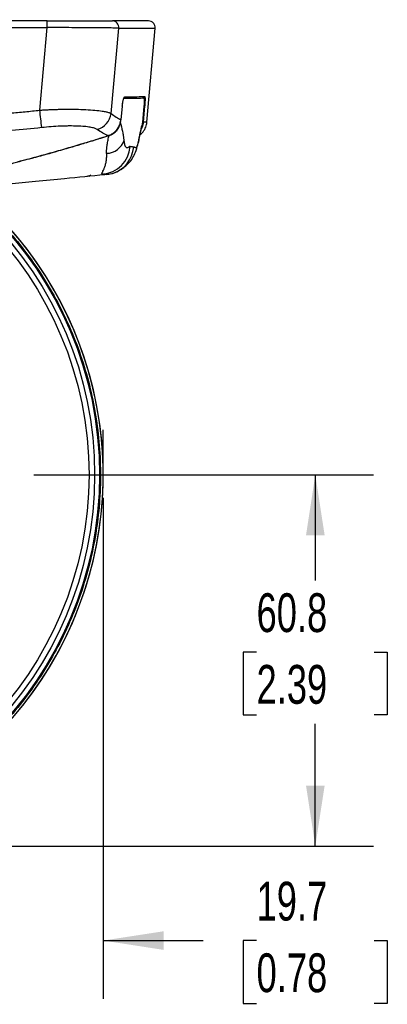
# Model space of a CAD drawing. Header units: millimetres. Extents: x 19 to 819, y 19 to 629.
# Tile 37 of 50: x 250 to 310, y 387 to 548. Entities that reach past the tile are written whole.
import ezdxf

# ---------------------------------------------------------------- set-up
doc = ezdxf.new("R2010")
doc.units = ezdxf.units.MM
doc.header["$LTSCALE"] = 3
doc.layers.add('DIMENSIONS', color=140, linetype='Continuous', lineweight=25)
doc.styles.add('SLDTEXTSTYLE0', font='TXT', dxfattribs={"width": 0.7})
doc.dimstyles.new('SLDDIMSTYLE0', dxfattribs={"dimtxt": 6.474023, "dimasz": 9.906, "dimexe": 0, "dimexo": 0.0625, "dimgap": 1.618506, "dimtad": 0, "dimtih": 1, "dimtoh": 1, "dimrnd": 1e-09, "dimzin": 12, "dimdsep": 46, "dimtxsty": 'SLDTEXTSTYLE0', "dimsah": 1, "dimcen": 0.09, "dimadec": 0, "dimazin": 3, "dimtfac": 1, "dimtofl": 0, "dimtmove": 0, "dimatfit": 3, "dimfxl": 0, "dimfrac": 2, "dimtolj": 1, "dimtzin": 12, "dimarcsym": 0})
doc.dimstyles.new('SLDDIMSTYLE2', dxfattribs={"dimtxt": 6.474023, "dimasz": 9.906, "dimexe": 0, "dimexo": 0.0625, "dimgap": 1.618506, "dimtad": 0, "dimtih": 1, "dimtoh": 1, "dimrnd": 1e-09, "dimzin": 12, "dimdsep": 46, "dimtxsty": 'SLDTEXTSTYLE0', "dimsah": 1, "dimcen": 0.09, "dimadec": 0, "dimazin": 3, "dimtfac": 1, "dimtmove": 0, "dimatfit": 0, "dimfxl": 0, "dimfrac": 2, "dimtolj": 1, "dimtzin": 12, "dimarcsym": 0})

# ---------------------------------------------------------------- blocks, each defined once
blk = doc.blocks.new('_D_11')
at = {"layer": 'DIMENSIONS'}
for p, q in [((252.51, 473.22), (308.16, 473.22)), ((298.63, 473.22), (298.63, 455.91)), ((289.01, 444.17), (286.84, 444.17)), ((286.84, 444.17), (286.84, 433.88)), ((308.25, 444.17), (310.42, 444.17)), ((310.42, 444.17), (310.42, 433.88)), ((286.84, 433.88), (289.01, 433.88)), ((310.42, 433.88), (308.25, 433.88)), ((298.63, 412.41), (298.63, 432.43)), ((206.89, 412.41), (308.16, 412.41))]:
    blk.add_line(p, q, dxfattribs=at)
for points in [[(298.63, 473.22), (297.11, 463.31), (300.16, 463.31)], [(298.63, 412.41), (300.16, 422.32), (297.11, 422.32)]]:
    blk.add_solid(points, dxfattribs=at)
at = {"layer": 'DIMENSIONS', "char_height": 6.35, "attachment_point": 1, "style": 'SLDTEXTSTYLE0'}
for s, insert in [('60.8', (289.01, 453.81)), ('2.39', (289.01, 442.07))]:
    blk.add_mtext(s, dxfattribs=dict(at, insert=insert))
blk = doc.blocks.new('_D_14')
at = {"layer": 'DIMENSIONS'}
for p, q in [((263.89, 469.41), (263.89, 387.42)), ((244.16, 464.87), (244.16, 387.42)), ((244.16, 396.95), (225.11, 396.95)), ((263.89, 396.95), (280.24, 396.95)), ((289.01, 396.95), (286.84, 396.95)), ((286.84, 396.95), (286.84, 386.66)), ((308.25, 396.95), (310.42, 396.95)), ((310.42, 396.95), (310.42, 386.66)), ((286.84, 386.66), (289.01, 386.66)), ((310.42, 386.66), (308.25, 386.66))]:
    blk.add_line(p, q, dxfattribs=at)
for points in [[(244.16, 396.95), (234.25, 398.47), (234.25, 395.42)], [(263.89, 396.95), (273.79, 395.42), (273.79, 398.47)]]:
    blk.add_solid(points, dxfattribs=at)
at = {"layer": 'DIMENSIONS', "char_height": 6.35, "attachment_point": 1, "style": 'SLDTEXTSTYLE0'}
for s, insert in [('19.7', (289.01, 406.58)), ('0.78', (289.01, 394.85))]:
    blk.add_mtext(s, dxfattribs=dict(at, insert=insert))
blk = doc.blocks.new('_D_16')
at = {"layer": 'DIMENSIONS'}
for p, q in [((133.76, 550.16), (133.76, 580.88)), ((272.4, 550.16), (272.4, 580.88)), ((133.76, 571.35), (184.43, 571.35)), ((193.21, 571.35), (191.03, 571.35)), ((191.03, 571.35), (191.03, 561.07)), ((212.45, 571.35), (214.62, 571.35)), ((214.62, 571.35), (214.62, 561.07)), ((272.4, 571.35), (221.22, 571.35)), ((191.03, 561.07), (193.21, 561.07)), ((214.62, 561.07), (212.45, 561.07))]:
    blk.add_line(p, q, dxfattribs=at)
for points in [[(133.76, 571.35), (143.67, 569.83), (143.67, 572.88)], [(272.4, 571.35), (262.49, 572.88), (262.49, 569.83)]]:
    blk.add_solid(points, dxfattribs=at)
at = {"layer": 'DIMENSIONS', "char_height": 6.35, "attachment_point": 1, "style": 'SLDTEXTSTYLE0'}
for s, insert in [('138.6', (190.51, 580.99)), ('5.46', (193.21, 569.25))]:
    blk.add_mtext(s, dxfattribs=dict(at, insert=insert))

msp = doc.modelspace()

# ---------------------------------------------------------------- linework, layer by layer
for p, q in [((254.706, 547.51), (203.08, 547.51)), ((203.08, 546.447), (254.715, 546.447)), ((253.503, 532.91), (254.715, 546.447)), ((265.185, 532.375), (266.439, 546.355)), ((271.046, 530.943), (272.395, 546.355)), ((272.325, 546.355), (272.326, 546.355)), ((270.419, 534.903), (270.455, 534.903)), ((270.463, 530.949), (270.685, 533.613)), ((265.185, 532.368), (265.185, 532.375)), ((267.021, 533.581), (266.798, 531.35)), ((270.555, 533.486), (270.342, 530.93)), ((266.721, 531.009), (266.754, 531.342)), ((264.432, 522.365), (264.797, 522.413)), ((261.274, 522.092), (261.548, 522.161)), ((261.566, 522.131), (261.856, 522.189))]:
    msp.add_line(p, q)
at = {"flags": 128}
for points in [[(267.022, 533.576), (267.024, 533.578), (267.021, 533.581)], [(266.798, 531.35), (266.801, 531.347), (266.796, 531.344), (266.792, 531.344)], [(269.715, 528.102), (269.658, 527.684), (269.627, 527.576)], [(264.45, 522.368), (265.29, 522.523), (265.397, 522.554)]]:
    msp.add_lwpolyline(points, dxfattribs=at)
for radius in [60.208, 60.207, 59.408, 58.489]:
    msp.add_circle((203.08, 473.221), radius)
for centre, radius, start, end in [((224.269, 546.713), 30.447, 359.50017, 1.49979), ((265.391, 546.456), 1.054, 354.47502, 89.31486), ((267.184, 535.123), 0.25, 294.83426, 355.27488), ((270.452, 535.152), 0.25, 270.56335, 355.0824), ((270.593, 534.342), 0.735, 262.80602, 277.19414), ((105.535, 515.19), 149.025, 5.72393, 6.82871), ((262.134, 532.728), 3.071, 284.38007, 353.26484), ((270.371, 531.677), 0.734, 262.79586, 277.20431), ((264.385, 528.918), 3.072, 271.29697, 342.59864), ((263.368, 527.383), 4.961, 274.65485, 354.9571), ((263.963, 527.28), 4.939, 286.88097, 355.25117), ((203.08, 473.221), 60.809, 180, 54.76345), ((203.08, 473.221), 60.808, 125.1965, 54.8035)]:
    msp.add_arc(centre, radius, start, end)
for points, knots in [([(254.706, 547.51), (255.334, 547.51), (255.953, 547.51), (257.173, 547.51), (257.774, 547.51), (258.956, 547.51), (259.52, 547.51), (260.599, 547.51), (261.112, 547.51), (262.086, 547.51), (262.532, 547.51), (263.345, 547.51), (263.713, 547.51), (264.366, 547.51), (264.642, 547.51), (265.096, 547.51), (265.275, 547.51), (265.403, 547.51)], [0, 0, 0, 0, 0.125, 0.125, 0.25, 0.25, 0.375, 0.375, 0.5, 0.5, 0.625, 0.625, 0.75, 0.75, 0.875, 0.875, 1, 1, 1, 1]), ([(271.261, 547.51), (271.26, 547.51), (271.256, 547.51), (270.643, 547.51), (269.47, 547.51), (267.772, 547.51), (266.192, 547.51), (265.403, 547.51)], [0, 0, 0, 0, 0.11981473, 0.33973247, 0.56022833, 0.7803068, 1, 1, 1, 1]), ([(272.395, 546.355), (272.392, 546.495), (272.385, 546.781), (272.143, 547.187), (271.758, 547.463), (271.472, 547.495), (271.332, 547.51)], [0, 0, 0, 0, 0.244279, 0.5002418, 0.7560803, 1, 1, 1, 1]), ([(266.439, 546.355), (266.299, 546.356), (266.103, 546.358), (265.605, 546.362), (265.302, 546.364), (264.587, 546.37), (264.184, 546.373), (263.292, 546.38), (262.803, 546.384), (261.737, 546.392), (261.174, 546.397), (259.992, 546.406), (259.373, 546.411), (258.077, 546.421), (257.419, 546.426), (256.082, 546.437), (255.404, 546.442), (254.715, 546.447)], [0, 0, 0, 0, 0.125, 0.125, 0.25, 0.25, 0.375, 0.375, 0.5, 0.5, 0.625, 0.625, 0.75, 0.75, 0.875, 0.875, 1, 1, 1, 1]), ([(266.439, 546.355), (267.246, 546.355), (268.86, 546.355), (270.578, 546.355), (271.751, 546.355), (272.349, 546.355), (272.331, 546.355), (272.325, 546.355)], [0, 0, 0, 0, 0.21922939, 0.43825304, 0.65750012, 0.87670441, 1, 1, 1, 1]), ([(267.021, 533.581), (267.041, 533.786), (267.068, 533.987), (267.115, 534.265), (267.132, 534.352), (267.167, 534.516), (267.186, 534.594), (267.224, 534.733), (267.243, 534.795), (267.282, 534.904), (267.302, 534.951), (267.36, 535.063), (267.398, 535.102), (267.433, 535.103)], [0, 0, 0, 0, 0.25, 0.25, 0.375, 0.375, 0.5, 0.5, 0.625, 0.625, 0.75, 0.75, 1, 1, 1, 1]), ([(267.024, 533.577), (267.037, 533.697), (267.062, 533.928), (267.096, 534.131), (267.112, 534.23)], [0, 0, 0, 0, 0.5180041, 1, 1, 1, 1]), ([(270.569, 534.906), (270.583, 534.906), (270.594, 534.873), (270.608, 534.739), (270.611, 534.64), (270.61, 534.447), (270.608, 534.376), (270.603, 534.222), (270.599, 534.138), (270.585, 533.875), (270.571, 533.684), (270.555, 533.486)], [0, 0, 0, 0, 0.25, 0.25, 0.5, 0.5, 0.625, 0.625, 0.75, 0.75, 1, 1, 1, 1]), ([(270.701, 535.131), (270.716, 535.131), (270.727, 535.096), (270.742, 534.953), (270.746, 534.847), (270.743, 534.64), (270.742, 534.565), (270.736, 534.4), (270.732, 534.31), (270.716, 534.029), (270.702, 533.826), (270.685, 533.613)], [0, 0, 0, 0, 0.25, 0.25, 0.5, 0.5, 0.625, 0.625, 0.75, 0.75, 1, 1, 1, 1]), ([(243.877, 532.108), (244.276, 532.128), (245.075, 532.17), (246.273, 532.245), (247.473, 532.33), (248.675, 532.425), (249.879, 532.531), (251.086, 532.646), (252.294, 532.772), (253.099, 532.864), (253.503, 532.91)], [0, 0, 0, 0, 0.12400143, 0.24827079, 0.37281686, 0.49764832, 0.62277382, 0.74820193, 0.87394117, 1, 1, 1, 1]), ([(253.503, 532.91), (253.62, 532.917), (253.853, 532.932), (254.202, 532.952), (254.549, 532.971), (254.893, 532.988), (255.235, 533.003), (255.574, 533.016), (255.909, 533.028), (256.24, 533.038), (256.566, 533.047), (256.888, 533.054), (257.204, 533.059), (258.061, 533.07), (259.408, 533.066), (261.105, 533.012), (262.573, 532.914), (263.508, 532.805), (264.061, 532.713), (264.359, 532.653), (264.623, 532.588), (264.85, 532.519), (265.041, 532.446), (265.137, 532.394), (265.185, 532.368)], [0, 0, 0, 0, 0.0214341, 0.042803, 0.0640944, 0.085296, 0.1063954, 0.1273807, 0.1482399, 0.1689614, 0.1895338, 0.2099459, 0.230187, 0.2502465, 0.3760054, 0.5000757, 0.625419, 0.7498818, 0.7912704, 0.8328803, 0.874635, 0.9164576, 0.9582712, 1, 1, 1, 1]), ([(264.703, 528.737), (264.758, 528.755), (264.865, 528.791), (265.021, 528.857), (265.17, 528.929), (265.311, 529.007), (265.444, 529.09), (265.568, 529.177), (265.683, 529.267), (265.79, 529.359), (265.888, 529.451), (265.978, 529.543), (266.06, 529.633), (266.188, 529.788), (266.352, 530.019), (266.526, 530.339), (266.658, 530.671), (266.753, 531.009), (266.783, 531.238), (266.798, 531.35)], [0, 0, 0, 0, 0.0493483, 0.09769989, 0.14491215, 0.19085331, 0.23540348, 0.27845536, 0.31991455, 0.3596995, 0.39774118, 0.43398252, 0.46837757, 0.50089064, 0.60390402, 0.70600702, 0.80647785, 0.90466293, 1, 1, 1, 1]), ([(264.871, 528.74), (265.113, 528.822), (265.337, 528.939), (265.756, 529.235), (265.944, 529.41), (266.191, 529.707), (266.267, 529.813), (266.404, 530.031), (266.465, 530.144), (266.622, 530.496), (266.695, 530.75), (266.721, 531.009)], [0, 0, 0, 0, 0.25, 0.25, 0.5, 0.5, 0.625, 0.625, 0.75, 0.75, 1, 1, 1, 1]), ([(267.316, 528), (267.308, 528.071), (267.291, 528.217), (267.263, 528.43), (267.232, 528.642), (267.189, 528.91), (267.131, 529.236), (267.058, 529.591), (266.978, 529.953), (266.906, 530.26), (266.819, 530.619), (266.761, 530.85), (266.721, 531.009)], [0, 0, 0, 0, 0.0586505, 0.119294, 0.1819708, 0.2467175, 0.3651632, 0.4962331, 0.6081362, 0.7478343, 0.8261709, 1, 1, 1, 1]), ([(269.627, 527.577), (269.741, 528.129), (269.959, 529.183), (270.158, 530.058), (270.253, 530.473)], [0, 0, 0, 0, 0.5247502, 1, 1, 1, 1]), ([(270.342, 530.93), (270.312, 530.794), (270.263, 530.581), (270.186, 530.249), (270.117, 529.951), (270.038, 529.612), (269.96, 529.273), (269.887, 528.943), (269.824, 528.644), (269.769, 528.378), (269.733, 528.192), (269.715, 528.102)], [0, 0, 0, 0, 0.1615267, 0.2547502, 0.3939494, 0.5085278, 0.6395987, 0.7589217, 0.8436593, 0.9239791, 1, 1, 1, 1]), ([(269.895, 528.856), (270.087, 529.023), (270.496, 529.38), (270.903, 530.116), (271, 530.675), (271.047, 530.949)], [0, 0, 0, 0, 0.3088646, 0.6614715, 1, 1, 1, 1]), ([(270.463, 530.949), (270.424, 530.66), (270.369, 530.243), (270.147, 529.893), (270.079, 529.785)], [0, 0, 0, 0, 0.6921716, 1, 1, 1, 1]), ([(270.979, 530.949), (270.999, 530.949), (271.095, 530.949), (270.744, 530.949), (270.463, 530.949)], [0, 0, 0, 0, 0.1989333, 1, 1, 1, 1]), ([(262.897, 529.753), (262.788, 529.83), (262.636, 529.898), (262.249, 530.019), (262.012, 530.073), (261.456, 530.165), (261.143, 530.203), (260.622, 530.248), (260.44, 530.262), (260.058, 530.284), (259.857, 530.294), (259.236, 530.315), (258.8, 530.322), (258.111, 530.318), (257.876, 530.315), (257.395, 530.304), (257.148, 530.296), (256.401, 530.266), (255.895, 530.237), (254.867, 530.16), (254.343, 530.112), (253.817, 530.053)], [0, 0, 0, 0, 0.125, 0.125, 0.25, 0.25, 0.375, 0.375, 0.4375, 0.4375, 0.5, 0.5, 0.625, 0.625, 0.6875, 0.6875, 0.75, 0.75, 0.875, 0.875, 1, 1, 1, 1]), ([(264.871, 528.74), (262.379, 527.945), (259.879, 527.183), (256.114, 526.093), (254.857, 525.738), (252.337, 525.051), (251.075, 524.72), (249.806, 524.421)], [0, 0, 0, 0, 0.5, 0.5, 0.75, 0.75, 1, 1, 1, 1]), ([(251.097, 524.777), (251.56, 524.901), (252.482, 525.146), (253.858, 525.522), (255.223, 525.901), (256.576, 526.284), (258.382, 526.805), (260.414, 527.407), (262.297, 527.983), (263.651, 528.404), (264.327, 528.618), (264.703, 528.737)], [0, 0, 0, 0, 0.1014703, 0.2021992, 0.302193, 0.4014581, 0.5000002, 0.6999967, 0.8499965, 0.9165569, 1, 1, 1, 1]), ([(264.455, 525.848), (264.451, 525.911), (264.444, 526.039), (264.444, 526.235), (264.451, 526.435), (264.465, 526.64), (264.485, 526.85), (264.512, 527.064), (264.552, 527.325), (264.608, 527.642), (264.683, 528.021), (264.762, 528.395), (264.833, 528.641), (264.864, 528.751)], [0, 0, 0, 0, 0.0670758, 0.13544519, 0.20515739, 0.27626901, 0.34883515, 0.42290867, 0.49854066, 0.61842198, 0.74889052, 0.8878618, 1, 1, 1, 1]), ([(265.389, 522.551), (265.917, 522.758), (266.968, 523.171), (268.155, 524.268), (268.868, 525.298), (269.318, 526.304), (269.523, 527.147), (269.627, 527.576)], [0, 0, 0, 0, 0.2486089, 0.4949472, 0.6608905, 0.8274168, 1, 1, 1, 1]), ([(268.31, 526.947), (268.3, 526.949), (268.279, 526.953), (268.247, 526.95), (268.213, 526.941), (268.181, 526.926), (268.149, 526.905), (268.118, 526.883), (268.086, 526.858), (268.039, 526.821), (267.977, 526.778), (267.885, 526.737), (267.77, 526.723), (267.638, 526.799), (267.53, 526.974), (267.455, 527.19), (267.403, 527.403), (267.356, 527.67), (267.33, 527.888), (267.316, 528)], [0, 0, 0, 0, 0.0309105, 0.0620687, 0.0934977, 0.1252198, 0.1511994, 0.1809669, 0.2087952, 0.2364455, 0.3044616, 0.3714923, 0.4787031, 0.6128802, 0.7364076, 0.8005994, 0.8632195, 0.9294639, 1, 1, 1, 1]), ([(269.715, 528.102), (269.704, 528.045), (269.682, 527.933), (269.65, 527.778), (269.618, 527.637), (269.579, 527.469), (269.531, 527.287), (269.457, 527.056), (269.366, 526.86), (269.264, 526.759), (269.166, 526.753), (269.091, 526.794), (269.032, 526.834), (268.987, 526.86), (268.938, 526.875), (268.903, 526.872), (268.885, 526.871)], [0, 0, 0, 0, 0.03601053, 0.0708307, 0.10451549, 0.13712565, 0.19995861, 0.26345231, 0.38506329, 0.520095, 0.64552834, 0.76477145, 0.82083765, 0.87641416, 0.93886101, 1, 1, 1, 1]), ([(230.333, 527.067), (233.332, 525.549), (236.204, 523.781), (241.615, 519.792), (244.153, 517.571), (248.824, 512.737), (250.957, 510.124), (254.76, 504.581), (256.429, 501.65), (259.256, 495.552), (260.414, 492.384), (262.188, 485.9), (262.803, 482.584), (263.474, 475.895), (263.529, 472.523), (263.078, 465.816), (262.571, 462.481), (261.011, 455.943), (259.957, 452.739), (257.33, 446.551), (255.758, 443.567), (252.139, 437.902), (250.092, 435.222), (245.582, 430.238), (243.118, 427.935), (237.841, 423.77), (235.028, 421.909), (229.132, 418.68), (226.049, 417.313), (219.698, 415.11), (216.431, 414.274), (209.802, 413.158), (206.441, 412.878), (203.08, 412.879)], [0, 0, 0, 0, 0.0625, 0.0625, 0.125, 0.125, 0.1875, 0.1875, 0.25, 0.25, 0.3125, 0.3125, 0.375, 0.375, 0.4375, 0.4375, 0.5, 0.5, 0.5625, 0.5625, 0.625, 0.625, 0.6875, 0.6875, 0.75, 0.75, 0.8125, 0.8125, 0.875, 0.875, 0.9375, 0.9375, 1, 1, 1, 1]), ([(263.77, 522.438), (263.758, 522.441), (263.732, 522.447), (263.706, 522.46), (263.688, 522.475), (263.677, 522.501), (263.684, 522.546), (263.717, 522.626), (263.772, 522.742), (263.867, 522.938), (263.993, 523.206), (264.118, 523.518), (264.211, 523.785), (264.29, 524.057), (264.365, 524.378), (264.421, 524.721), (264.457, 525.097), (264.471, 525.474), (264.46, 525.726), (264.455, 525.848)], [0, 0, 0, 0, 0.0272335, 0.0549401, 0.0831476, 0.1118831, 0.1660446, 0.2299494, 0.2901229, 0.3578825, 0.4876099, 0.5621902, 0.6173887, 0.686453, 0.7470445, 0.8164584, 0.8817139, 0.9428774, 1, 1, 1, 1]), ([(268.885, 526.871), (268.84, 526.864), (268.795, 526.87), (268.702, 526.882), (268.655, 526.89), (268.512, 526.912), (268.412, 526.922), (268.31, 526.947)], [0, 0, 0, 0, 0.25, 0.25, 0.5, 0.5, 1, 1, 1, 1]), ([(242.336, 521.215), (242.464, 521.34), (242.744, 521.612), (243.544, 522.1), (244.629, 522.637), (245.97, 523.188), (247.517, 523.735), (249.232, 524.27), (250.474, 524.608), (251.097, 524.777)], [0, 0, 0, 0, 0.12270748, 0.26875584, 0.41567107, 0.56152055, 0.70834223, 0.85380181, 1, 1, 1, 1]), ([(244.047, 520.402), (246.97, 520.693), (251.489, 521.144), (258.2, 521.791), (261.965, 522.164), (264.158, 522.382)], [0, 0, 0, 0, 0.4333325, 0.670094, 1, 1, 1, 1]), ([(264.157, 522.388), (264.148, 522.389), (264.086, 522.397), (263.951, 522.409), (263.832, 522.428), (263.77, 522.438)], [0, 0, 0, 0, 0.0765197, 0.5255533, 1, 1, 1, 1]), ([(264.432, 522.368), (264.388, 522.368), (264.306, 522.368), (264.204, 522.382), (264.157, 522.388)], [0, 0, 0, 0, 0.5440324, 1, 1, 1, 1]), ([(261.213, 522.091), (261.286, 522.108), (261.439, 522.141), (261.661, 522.183), (261.776, 522.205)], [0, 0, 0, 0, 0.48078676, 1, 1, 1, 1])]:
    msp.add_open_spline(points, degree=3, knots=knots)
for points in [[(267.349, 534.877), (268.849, 534.891), (269.923, 534.9), (270.569, 534.906)], [(267.433, 535.103), (268.962, 535.116), (270.051, 535.125), (270.701, 535.131)], [(265.185, 532.368), (265.761, 531.922), (266.299, 531.584), (266.798, 531.35)], [(253.817, 530.053), (250.554, 529.69), (247.282, 529.433), (244, 529.289)], [(264.703, 528.737), (264.142, 528.963), (263.54, 529.3), (262.897, 529.753)], [(261.861, 522.243), (261.823, 522.206), (261.605, 522.148), (261.566, 522.131)]]:
    msp.add_open_spline(points, degree=3)
at = {"layer": 'DIMENSIONS'}
msp.add_line((263.888, 473.221), (263.888, 480.583), dxfattribs=at)

# ---------------------------------------------------------------- dimensions: what is measured, and where the dimension line sits
for base, p1, p2, angle, picture, middle in [((272.395, 571.355), (133.764, 546.355), (272.395, 546.355), 0, '_D_16', (202.826, 571.355)), ((298.631, 473.221), (203.08, 412.412), (248.699, 473.221), 90, '_D_11', (298.631, 444.171))]:
    dim = msp.add_linear_dim(base=base, p1=p1, p2=p2, angle=angle, dimstyle='SLDDIMSTYLE0', dxfattribs=at)
    dim.commit()
    dim.dimension.update_dxf_attribs({"geometry": picture, "text_midpoint": middle, "dimtype": 160})
dim = msp.add_linear_dim(base=(244.159, 396.949), p1=(263.888, 473.221), p2=(244.159, 468.681), dimstyle='SLDDIMSTYLE2', dxfattribs=at)
dim.commit()
dim.dimension.update_dxf_attribs({"geometry": '_D_14', "text_midpoint": (298.631, 396.949), "dimtype": 160})

doc.saveas('drawing.dxf')
